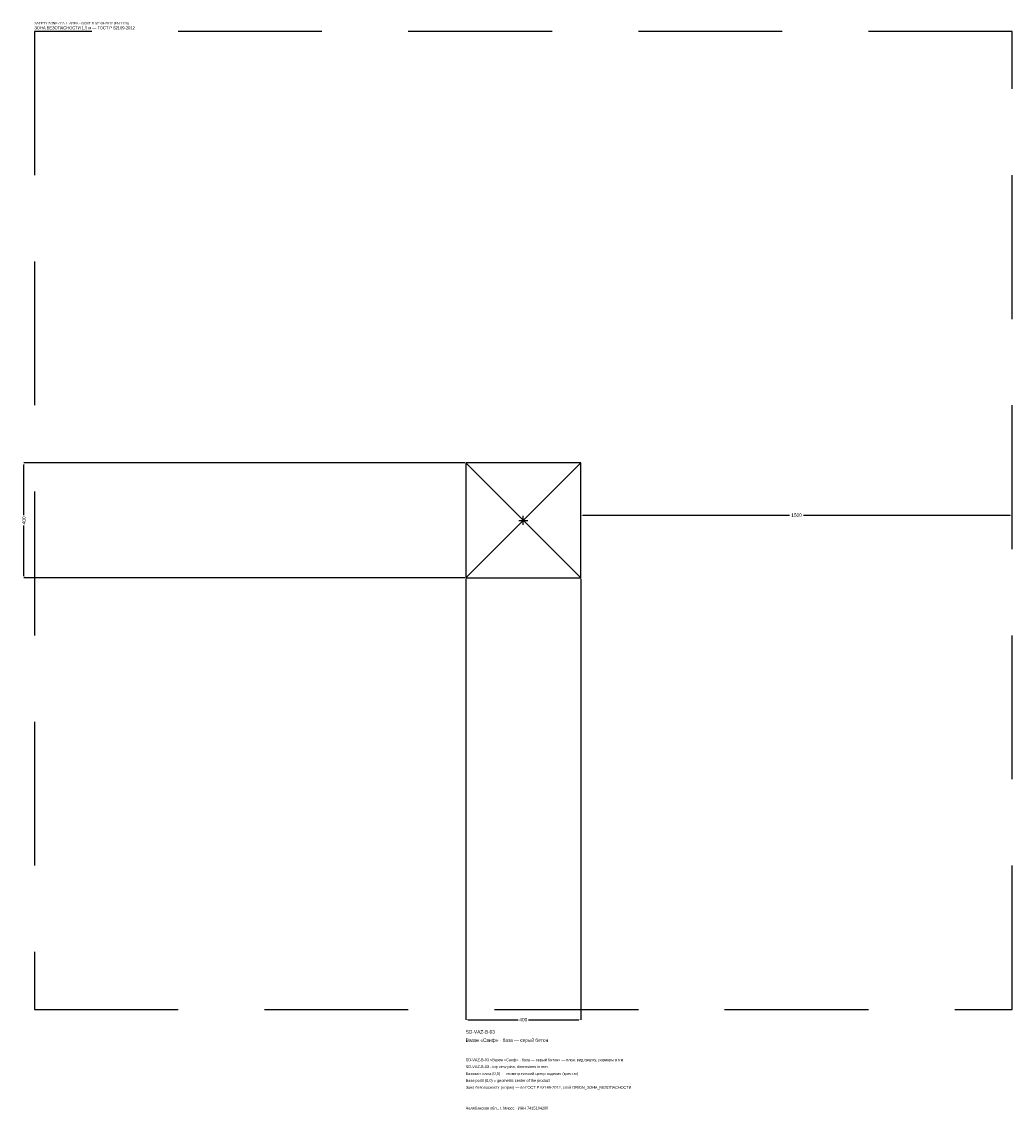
# Model space of a CAD drawing. Header units: metres. Extents: x -1744 to 1700, y -2050 to 1733.
import ezdxf

# ---------------------------------------------------------------- set-up
doc = ezdxf.new("R2010")
doc.units = ezdxf.units.M
doc.linetypes.add('DASHED', pattern=[800, 500, -300])
for name, color, linetype in [('ЗСК_ДАННЫЕ', 3, 'Continuous'), ('ЗСК_ЗОНА_БЕЗОПАСНОСТИ', 1, 'Continuous'), ('ЗСК_КОНТУР', 7, 'Continuous'), ('ЗСК_РАЗМЕРЫ', 8, 'Continuous')]:
    doc.layers.add(name, color=color, linetype=linetype)
doc.dimstyles.new('ORION', dxfattribs={"dimtxt": 12, "dimasz": 7.2, "dimexe": 1.25, "dimexo": 3.6, "dimtad": 1, "dimdec": 0, "dimcen": 2.5, "dimazin": 3, "dimtfac": 1, "dimtmove": 0, "dimatfit": 3})

# ---------------------------------------------------------------- blocks, each defined once
blk = doc.blocks.new('_CLOSEDFILLED')
at = {"color": 0, "linetype": 'BYBLOCK'}
blk.add_solid([(-1, 0.16), (0, 0), (-1, -0.16)], dxfattribs=at)
blk = doc.blocks.new('*D1')
for p, q in [((-200, -203.6), (-200, -1736)), ((200, -203.6), (200, -1736)), ((-192.8, -1736), (-18, -1736)), ((18, -1736), (192.8, -1736))]:
    blk.add_line(p, q)
at = {"layer": 'Defpoints'}
for p in [(-200, -200), (200, -200), (-200, -1736)]:
    blk.add_point(p, dxfattribs=at)
at = {"layer": 'ЗСК_РАЗМЕРЫ', "xscale": 7.199999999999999, "yscale": 7.199999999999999, "rotation": 180}
blk.add_blockref('_CLOSEDFILLED', (-200, -1736), dxfattribs=at)
at = {"layer": 'ЗСК_РАЗМЕРЫ', "xscale": 7.199999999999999, "yscale": 7.199999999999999}
blk.add_blockref('_CLOSEDFILLED', (200, -1736), dxfattribs=at)
at = {"layer": 'ЗСК_РАЗМЕРЫ', "insert": (0, -1736), "char_height": 12, "attachment_point": 5}
blk.add_mtext('400', dxfattribs=at)
blk = doc.blocks.new('*D2')
for p, q in [((-203.6, 200), (-1736, 200)), ((-1736, 18), (-1736, 192.8)), ((-1736, -192.8), (-1736, -18)), ((-203.6, -200), (-1736, -200))]:
    blk.add_line(p, q)
at = {"layer": 'Defpoints'}
for p in [(-200, 200), (-1736, -200), (-200, -200)]:
    blk.add_point(p, dxfattribs=at)
at = {"layer": 'ЗСК_РАЗМЕРЫ', "xscale": 7.199999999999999, "yscale": 7.199999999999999}
for p, rotation in [((-1736, 200), 90), ((-1736, -200), 270)]:
    blk.add_blockref('_CLOSEDFILLED', p, dxfattribs=dict(at, rotation=rotation))
at = {"layer": 'ЗСК_РАЗМЕРЫ', "insert": (-1736, 0), "char_height": 12, "attachment_point": 5, "rotation": 90}
blk.add_mtext('400', dxfattribs=at)
blk = doc.blocks.new('*D3')
for p, q in [((200, 3.6), (200, 18)), ((207.2, 18), (926, 18)), ((974, 18), (1692.8, 18)), ((1700, 3.6), (1700, 18))]:
    blk.add_line(p, q)
at = {"layer": 'Defpoints'}
for p in [(200, 18), (200, 0), (1700, 0)]:
    blk.add_point(p, dxfattribs=at)
at = {"layer": 'ЗСК_РАЗМЕРЫ', "xscale": 7.199999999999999, "yscale": 7.199999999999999, "rotation": 180}
blk.add_blockref('_CLOSEDFILLED', (200, 18), dxfattribs=at)
at = {"layer": 'ЗСК_РАЗМЕРЫ', "xscale": 7.199999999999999, "yscale": 7.199999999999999}
blk.add_blockref('_CLOSEDFILLED', (1700, 18), dxfattribs=at)
at = {"layer": 'ЗСК_РАЗМЕРЫ', "insert": (950, 18), "char_height": 12, "attachment_point": 5}
blk.add_mtext('1500', dxfattribs=at)
blk = doc.blocks.new('ОРИОН SD-VAZ-B-03 Вазон Саиф · база — серый бетон')
at = {"layer": 'ЗСК_ЗОНА_БЕЗОПАСНОСТИ', "linetype": 'DASHED'}
blk.add_lwpolyline([(-1700, -1700), (1700, -1700), (1700, 1700), (-1700, 1700)], close=True, dxfattribs=at)
at = {"layer": 'ЗСК_КОНТУР'}
for p, q in [((-200, -200), (200, 200)), ((-200, 200), (200, -200))]:
    blk.add_line(p, q, dxfattribs=at)
blk.add_lwpolyline([(-200, -200), (200, -200), (200, 200), (-200, 200)], close=True, dxfattribs=at)
at = {"layer": 'ЗСК_РАЗМЕРЫ'}
for p, q in [((-16, 0), (16, 0)), ((0, -16), (0, 16))]:
    blk.add_line(p, q, dxfattribs=at)
at = {"layer": 'ЗСК_ДАННЫЕ'}
for tag, p in [('АРТИКУЛ', (-200, -1784)), ('НАИМЕНОВАНИЕ', (-200, -1812.8))]:
    blk.add_attdef(tag, p, '', height=12, dxfattribs=at)
at = {"layer": 'ЗСК_ДАННЫЕ', "flags": 1}
for tag, p in [('ПРОИЗВОДИТЕЛЬ', (-200, -1841.6)), ('ТЕЛЕФОН', (-200, -1870.4)), ('САЙТ', (-200, -1928)), ('АДРЕС', (-200, -1956.8)), ('РЕКВИЗИТЫ', (-200, -1985.6)), ('ГАБАРИТЫ', (-200, -2014.4)), ('ЗОНА_БЕЗОПАСНОСТИ', (-200, -2043.2))]:
    blk.add_attdef(tag, p, '', height=12, dxfattribs=at)
at = {"layer": 'ЗСК_ЗОНА_БЕЗОПАСНОСТИ', "color": 1}
for s, height, p in [('SAFETY ZONE / FALL AREA - GOST R 52169-2012 (EN 1176)', 8.4, (-1700, 1724)), ('ЗОНА БЕЗОПАСНОСТИ 1,5 м — ГОСТ Р 52169-2012', 10.2, (-1700, 1707.2))]:
    blk.add_text(s, height=height, dxfattribs=at).set_placement(p)
at = {"layer": 'ЗСК_РАЗМЕРЫ'}
dim = blk.add_linear_dim(base=(-1736, -200), p1=(-200, -200), p2=(-200, 200), angle=90, dimstyle='ORION', dxfattribs=at)
dim.commit()
dim.dimension.update_dxf_attribs({"geometry": '*D2', "text_midpoint": (-1736, 0)})
for base, p1, p2, picture, middle in [((200, 18), (200, 0), (1700, 0), '*D3', (950, 18)), ((-200, -1736), (-200, -200), (200, -200), '*D1', (0, -1736))]:
    dim = blk.add_linear_dim(base=base, p1=p1, p2=p2, dimstyle='ORION', dxfattribs=at)
    dim.commit()
    dim.dimension.update_dxf_attribs({"geometry": picture, "text_midpoint": middle})

msp = doc.modelspace()

# ---------------------------------------------------------------- block references
msp.add_blockref('ОРИОН SD-VAZ-B-03 Вазон Саиф · база — серый бетон', (0, 0)).add_auto_attribs({'АРТИКУЛ': 'SD-VAZ-B-03', 'НАИМЕНОВАНИЕ': 'Вазон «Саиф» · база — серый бетон'})

# ---------------------------------------------------------------- texts
at = {"layer": 'ЗСК_ДАННЫЕ', "color": 3}
for s, p in [('SD-VAZ-B-03 «Вазон «Саиф» · база — серый бетон» — план, вид сверху, размеры в мм', (-200, -1880)), ('SD-VAZ-B-03 - top view plan, dimensions in mm', (-200, -1904)), ('Челябинская обл., г. Миасс · ИНН 7415104200', (-200, -2048))]:
    msp.add_text(s, height=9.6, dxfattribs=at).set_placement(p)
at = {"layer": 'ЗСК_ДАННЫЕ', "color": 7}
for s, p in [('Базовая точка (0,0) — геометрический центр изделия (крестик)', (-200, -1928)), ('Base point (0,0) = geometric center of the product', (-200, -1952))]:
    msp.add_text(s, height=9.6, dxfattribs=at).set_placement(p)
at = {"layer": 'ЗСК_ДАННЫЕ', "color": 1}
msp.add_text('Зона безопасности (штрих) — по ГОСТ Р 52169-2012, слой ORION_ЗОНА_БЕЗОПАСНОСТИ', height=9.6, dxfattribs=at).set_placement((-200, -1976))

doc.saveas('drawing.dxf')
